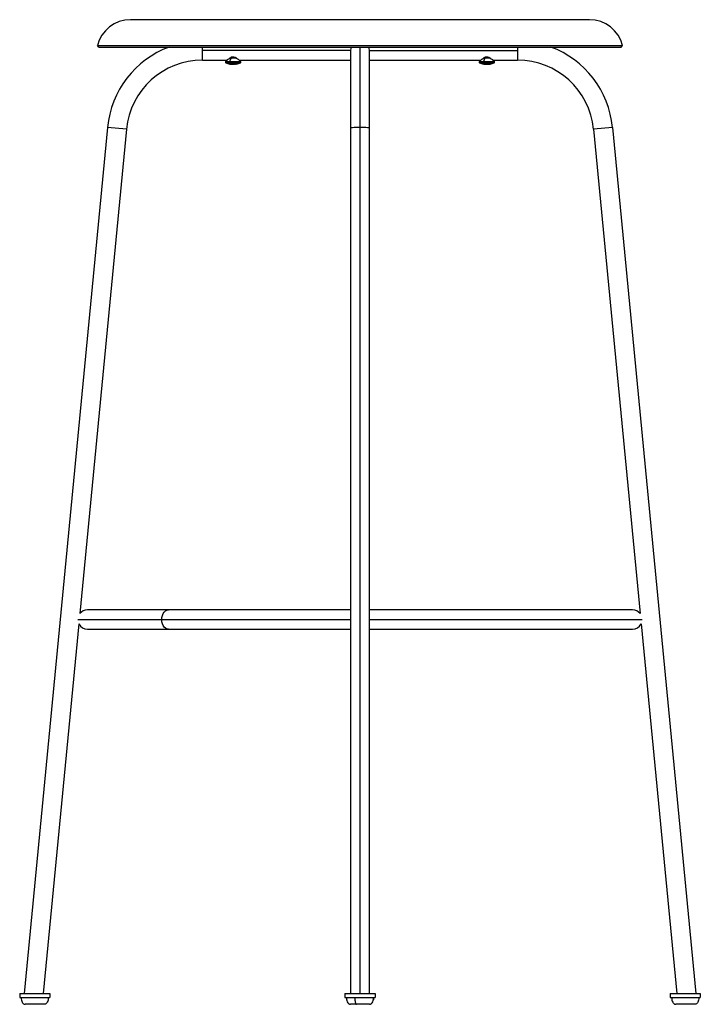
# Paper-space layout '_Right' of a CAD drawing. Header units: millimetres. Extents: x -249 to 249, y -5 to 717.
import ezdxf

# ---------------------------------------------------------------- set-up
doc = ezdxf.new("R2010")
doc.units = ezdxf.units.MM

psp = doc.layouts.new('_Right')

# ---------------------------------------------------------------- linework, layer by layer
at = {"color": 7, "linetype": 'Continuous', "lineweight": 25}
for p, q in [((168.22, 716.65), (-168.22, 716.65)), ((-192.5, 697.62), (192.5, 697.62)), ((-191.5, 696.62), (-192.5, 697.62)), ((-191.5, 696.62), (191.5, 696.62)), ((-115.45, 687), (-115.45, 696.62)), ((-7, 694), (-115.45, 694)), ((-7, 694), (-7, 3)), ((0, 3), (0, 696.62)), ((7, 3), (7, 694)), ((7, 694), (115.45, 694)), ((115.45, 696.62), (115.45, 687)), ((191.5, 696.62), (192.5, 697.62)), ((-115.45, 687), (-97.51, 687)), ((-97.03, 687.4), (-98.51, 685.92)), ((-98.51, 685.92), (-87.49, 685.92)), ((-94.43, 688.43), (-95.63, 685.92)), ((-90.37, 688.43), (-95.6, 688.43)), ((-87.49, 685.92), (-88.97, 687.4)), ((-88.49, 687), (-7, 687)), ((7, 687), (88.49, 687)), ((88.97, 687.4), (87.49, 685.92)), ((87.49, 685.92), (98.51, 685.92)), ((95.65, 688.43), (90.4, 688.43)), ((91.6, 688.43), (90.43, 685.92)), ((98.51, 685.92), (97.03, 687.4)), ((97.51, 687), (115.45, 687)), ((-98.37, 685.11), (-87.63, 685.11)), ((87.63, 685.11), (98.37, 685.11)), ((-185.13, 637.71), (-246.24, 3)), ((-171.19, 636.37), (-205.38, 281.32)), ((-171.19, 636.37), (-185.13, 637.71)), ((185.13, 637.71), (171.19, 636.37)), ((171.19, 636.37), (205.38, 281.32)), ((185.13, 637.71), (246.24, 3)), ((-7, 284), (-199.87, 284)), ((199.87, 284), (7, 284)), ((-206.84, 277), (-7, 277)), ((7, 277), (206.84, 277)), ((-206.1, 273.81), (-232.18, 3)), ((-199.87, 270), (-7, 270)), ((7, 270), (199.87, 270)), ((206.1, 273.81), (232.18, 3)), ((-249.49, 3), (-249.49, 0)), ((-249.49, 3), (-227.49, 3)), ((-249.49, 0), (-227.49, 0)), ((-227.49, 3), (-227.49, 0)), ((-11, 3), (-11, 0)), ((-11, 3), (11, 3)), ((-11, 0), (11, 0)), ((11, 3), (11, 0)), ((227.49, 3), (227.49, 0)), ((227.49, 3), (249.49, 3)), ((227.49, 0), (249.49, 0)), ((249.49, 3), (249.49, 0))]:
    psp.add_line(p, q, dxfattribs=at)
at = {"color": 7, "linetype": 'Continuous', "lineweight": 25, "flags": 128}
for points in [[(-6.49, 696.62), (-6.82, 695.56), (-7, 694)], [(7, 694), (6.82, 695.56), (6.49, 696.62)], [(0, 637.71), (-1.56, 637.69), (-3.04, 637.64), (-4.36, 637.56), (-5.47, 637.46), (-6.31, 637.33), (-6.82, 637.19), (-7, 637.04)], [(7, 637.04), (6.82, 637.19), (6.31, 637.33), (5.47, 637.46), (4.36, 637.56), (3.04, 637.64), (1.56, 637.69), (0, 637.71)], [(-145.38, 277), (-145.26, 278.56), (-144.89, 280.04), (-144.31, 281.36), (-143.53, 282.47), (-142.59, 283.31), (-141.55, 283.82), (-140.46, 284)], [(-140.46, 270), (-141.55, 270.18), (-142.59, 270.69), (-143.53, 271.53), (-144.31, 272.64), (-144.89, 273.96), (-145.26, 275.44), (-145.38, 277)]]:
    psp.add_lwpolyline(points, dxfattribs=at)
at = {"color": 7, "linetype": 'Continuous', "lineweight": 25}
for centre, radius, start, end in [((-168.22, 691.65), 25, 90, 166.18397), ((168.22, 691.65), 25, 13.81603, 90), ((-115.45, 631), 70, 110.37051, 174.5), ((115.45, 631), 70, 5.5, 69.62949), ((-115.45, 631), 56, 90, 174.5), ((-98.16, 685.57), 0.5, 135, 245.11235), ((-94.89, 685.58), 0.817, 155.12271, 214.57405), ((-87.84, 685.57), 0.5, 294.88765, 45), ((87.84, 685.57), 0.5, 135, 245.11235), ((91.19, 685.58), 0.833, 155.64329, 213.82869), ((98.16, 685.57), 0.5, 294.88765, 45), ((115.45, 631), 56, 5.5, 90), ((-93, 696.68), 12.75, 245.11235, 259.56636), ((-92.45, 688.21), 4.39, 224.81984, 248.03002), ((-95.03, 685.66), 1.54, 259.56291, 286.3252), ((-94.67, 689.24), 5.13, 267.36982, 275.73211), ((-93.36, 696.33), 12.21, 264.20885, 266.56702), ((-93.36, 696.33), 12.21, 266.56711, 275.79148), ((-92.64, 696.33), 12.21, 268.29442, 273.433), ((-91.33, 689.26), 5.14, 261.07104, 278.92896), ((-90.97, 685.67), 1.55, 265.27046, 286.28559), ((-93, 696.68), 12.75, 280.43364, 294.88765), ((93, 696.68), 12.75, 245.11235, 259.51584), ((93.57, 688.09), 4.28, 224.09006, 247.51002), ((90.98, 685.76), 1.65, 259.50402, 285.79372), ((91.32, 689.09), 4.97, 267.53326, 276.04808), ((92.66, 696.38), 12.26, 264.22076, 266.57411), ((92.66, 696.38), 12.26, 266.57419, 275.77953), ((93.34, 696.38), 12.26, 268.42772, 273.42591), ((94.68, 689.1), 4.99, 260.93293, 279.06707), ((95.02, 685.77), 1.66, 265.77327, 285.75868), ((93, 696.68), 12.75, 280.48416, 294.88765), ((-199.87, 277), 7, 90, 141.89223), ((199.87, 277), 7, 38.10777, 90), ((-199.87, 277), 7, 207.10777, 270), ((199.87, 277), 7, 270, 332.89223)]:
    psp.add_arc(centre, radius, start, end, dxfattribs=at)
for points, knots in [([(-97.51, 687), (-97.5, 687.02), (-97.46, 687.05), (-97.08, 687.37), (-96.27, 688.02), (-95.07, 688.8), (-93.92, 689.24), (-92.98, 689.36), (-92.05, 689.23), (-90.91, 688.79), (-89.73, 688.02), (-88.92, 687.36), (-88.54, 687.05), (-88.5, 687.02), (-88.49, 687)], [0, 0, 0, 0, 0.065606, 0.132369, 0.260365, 0.383012, 0.444554, 0.500387, 0.55828, 0.617522, 0.740039, 0.867423, 0.934288, 1, 1, 1, 1]), ([(-92.41, 689.24), (-92.41, 689.24), (-92.73, 689.22), (-93.48, 689.18), (-94.12, 689.15), (-94.43, 689.13)], [0, 0, 0, 0, 0.007808, 0.505926, 1, 1, 1, 1]), ([(88.49, 687), (88.5, 687.02), (88.54, 687.05), (88.91, 687.36), (89.73, 688.02), (90.92, 688.8), (92.07, 689.23), (93.01, 689.36), (93.94, 689.23), (95.09, 688.79), (96.27, 688.02), (97.09, 687.36), (97.46, 687.05), (97.5, 687.02), (97.51, 687)], [0, 0, 0, 0, 0.065472, 0.132096, 0.26015, 0.382778, 0.444176, 0.499882, 0.557866, 0.617203, 0.739789, 0.867528, 0.934331, 1, 1, 1, 1]), ([(93.61, 689.24), (93.26, 689.22), (92.56, 689.18), (91.92, 689.15), (91.6, 689.13)], [0, 0, 0, 0, 0.499491, 1, 1, 1, 1]), ([(-248.49, 0), (-248.45, -0.62), (-248.37, -1.85), (-247.82, -3.27), (-247.17, -4.18), (-246.63, -4.65), (-246.06, -4.95), (-245.67, -4.98), (-245.49, -5)], [0, 0, 0, 0, 0.291125, 0.577452, 0.704337, 0.815905, 0.913214, 1, 1, 1, 1]), ([(-248.49, 0), (-248.45, 0), (-248.38, 0), (-247.78, 0), (-246.86, 0), (-245.6, 0), (-244.08, 0), (-242.34, 0), (-240.45, 0), (-238.49, 0), (-236.52, 0), (-234.64, 0), (-232.89, 0), (-231.37, 0), (-230.11, 0), (-229.19, 0), (-228.59, 0), (-228.52, 0), (-228.49, 0)], [0, 0, 0, 0, 0.062486, 0.124999, 0.187472, 0.25, 0.312472, 0.375, 0.437472, 0.5, 0.562472, 0.625, 0.687472, 0.75, 0.812472, 0.875, 0.93748, 1, 1, 1, 1]), ([(-228.49, 0), (-228.53, -0.62), (-228.6, -1.85), (-229.15, -3.27), (-229.8, -4.18), (-230.34, -4.65), (-230.91, -4.95), (-231.3, -4.98), (-231.49, -5)], [0, 0, 0, 0, 0.291125, 0.577452, 0.704337, 0.815905, 0.913214, 1, 1, 1, 1]), ([(-10, 0), (-10, 0), (-10.06, 0), (-9.84, 0), (-9.3, 0), (-8.37, 0), (-7.11, 0), (-5.6, 0), (-4.41, 0), (-3.82, 0)], [0, 0, 0, 0, 0.000482, 0.166995, 0.333655, 0.500167, 0.666827, 0.83336, 1, 1, 1, 1]), ([(-10, 0), (-10, -0.63), (-10, -1.34), (-9.74, -1.98), (-9.71, -2.05)], [0, 0, 0, 0, 0.893206, 1, 1, 1, 1]), ([(-9.99, 0), (-9.94, -0.74), (-9.84, -2.1), (-9.15, -3.61), (-8.44, -4.42), (-7.93, -4.77), (-7.45, -4.97), (-7.14, -4.99), (-6.99, -5)], [0, 0, 0, 0, 0.346718, 0.642435, 0.758316, 0.853734, 0.932849, 1, 1, 1, 1]), ([(-3.82, 0), (-3.81, -0.62), (-3.78, -1.85), (-3.57, -3.27), (-3.32, -4.18), (-3.11, -4.65), (-2.9, -4.95), (-2.75, -4.98), (-2.67, -5)], [0, 0, 0, 0, 0.291125, 0.577452, 0.704337, 0.815905, 0.913214, 1, 1, 1, 1]), ([(-3.82, 0), (-3.2, 0), (-1.97, 0), (0.01, 0), (1.97, 0), (3.86, 0), (5.6, 0), (7.12, 0), (8.38, 0), (9.29, 0), (9.89, 0), (9.96, 0), (10, 0)], [0, 0, 0, 0, 0.099997, 0.200058, 0.300042, 0.400116, 0.5001, 0.600174, 0.700158, 0.800232, 0.900216, 1, 1, 1, 1]), ([(6.99, -5), (7.14, -4.99), (7.45, -4.97), (7.93, -4.77), (8.44, -4.42), (9.15, -3.61), (9.84, -2.1), (9.94, -0.74), (9.99, 0)], [0, 0, 0, 0, 0.0671513, 0.1462656, 0.2416836, 0.3575652, 0.6532824, 1, 1, 1, 1]), ([(10, 0), (10, -0.63), (10, -1.34), (9.74, -1.98), (9.71, -2.05)], [0, 0, 0, 0, 0.893206, 1, 1, 1, 1]), ([(228.49, 0), (228.53, -0.62), (228.6, -1.85), (229.15, -3.27), (229.8, -4.18), (230.34, -4.65), (230.91, -4.95), (231.3, -4.98), (231.49, -5)], [0, 0, 0, 0, 0.291125, 0.577452, 0.704337, 0.815905, 0.913214, 1, 1, 1, 1]), ([(228.49, 0), (228.52, 0), (228.6, 0), (229.19, 0), (230.11, 0), (231.37, 0), (232.89, 0), (234.64, 0), (236.52, 0), (238.49, 0), (240.45, 0), (242.34, 0), (244.08, 0), (245.6, 0), (246.86, 0), (247.78, 0), (248.38, 0), (248.45, 0), (248.49, 0)], [0, 0, 0, 0, 0.062486, 0.124999, 0.187472, 0.25, 0.312472, 0.375, 0.437472, 0.5, 0.562472, 0.625, 0.687472, 0.75, 0.812472, 0.875, 0.93748, 1, 1, 1, 1]), ([(248.49, 0), (248.45, -0.62), (248.37, -1.85), (247.82, -3.27), (247.17, -4.18), (246.63, -4.65), (246.06, -4.95), (245.67, -4.98), (245.49, -5)], [0, 0, 0, 0, 0.291125, 0.577452, 0.704337, 0.815905, 0.913214, 1, 1, 1, 1])]:
    psp.add_open_spline(points, degree=3, knots=knots, dxfattribs=at)
for points in [[(-231.49, -5), (-231.6, -5), (-231.81, -5), (-233.42, -5), (-235.74, -5), (-238.49, -5), (-241.23, -5), (-243.56, -5), (-245.16, -5), (-245.38, -5), (-245.49, -5)], [(-2.67, -5), (-3.47, -5), (-5.07, -5), (-6.68, -5), (-6.89, -5), (-6.99, -5)], [(6.99, -5), (6.89, -5), (6.69, -5), (5.06, -5), (2.76, -5), (-0.02, -5), (-1.79, -5), (-2.67, -5)], [(245.49, -5), (245.38, -5), (245.16, -5), (243.56, -5), (241.23, -5), (238.49, -5), (235.74, -5), (233.42, -5), (231.81, -5), (231.6, -5), (231.49, -5)]]:
    psp.add_open_spline(points, degree=3, dxfattribs=at)

doc.saveas('drawing.dxf')
